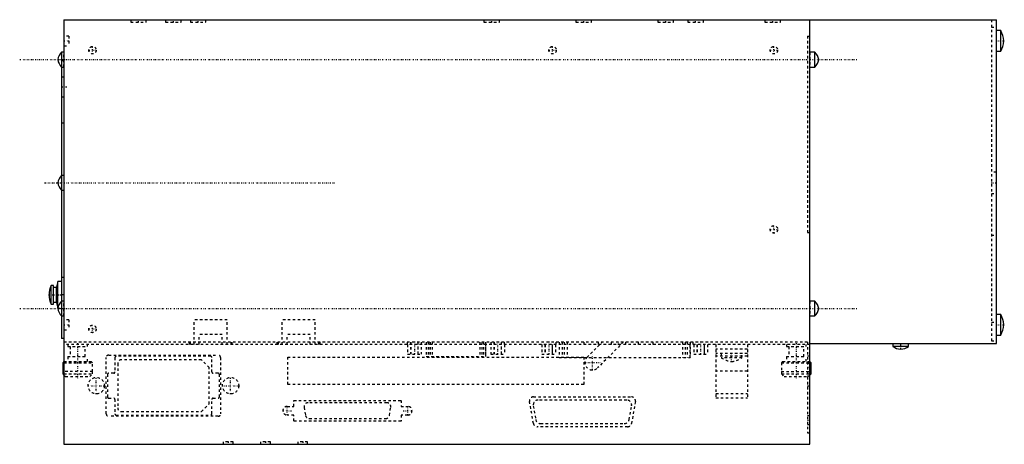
# Model space of a CAD drawing. Extents: x -19 to 377, y -40 to 131.
import ezdxf

# ---------------------------------------------------------------- set-up
doc = ezdxf.new("R2010")
doc.units = 0
doc.linetypes.add('CENTER', pattern=[1.5, 0.45, -0.5, 0.05, -0.5])
doc.linetypes.add('DASHED', pattern=[2, 1, -1])
for name, color, linetype in [('AM_0', 7, 'CONTINUOUS'), ('AM_3', 7, 'DASHED'), ('AM_7', 7, 'CENTER')]:
    doc.layers.add(name, color=color, linetype=linetype)

msp = doc.modelspace()

# ---------------------------------------------------------------- linework, layer by layer
at = {"layer": 'AM_0', "color": 7, "linetype": 'CONTINUOUS'}
for p, q in [((-1, 130.5), (299, 130.5)), ((-1, 130.5), (-1, -40)), ((299, 130.5), (374, 130.5)), ((299, -40), (299, 130.5)), ((374, 0.5), (374, 130.5)), ((375.7, 126.15), (374, 126.15)), ((375.7, 117.85), (375.7, 126.15)), ((-1, 117.5), (-2, 117.5)), ((-2, 117.5), (-2, 2.5)), ((301, 117.5), (299, 117.5)), ((301, 111.5), (301, 117.5)), ((374, 117.85), (375.7, 117.85)), ((-2, 111.5), (-1, 111.5)), ((299, 111.5), (301, 111.5)), ((-5.2, 23.8), (-6.2, 23.8)), ((-6.2, 16.2), (-6.2, 23.8)), ((-5.2, 16.2), (-5.2, 23.8)), ((-3.5, 25.4), (-4, 23.2)), ((-2, 25.4), (-3.5, 25.4)), ((-3.5, 14.6), (-3.5, 25.4)), ((-4, 22.9), (-5.2, 22.9)), ((-4, 16.8), (-4, 23.2)), ((-6.2, 16.2), (-5.2, 16.2)), ((-5.2, 17.1), (-4, 17.1)), ((-4, 16.8), (-3.5, 14.6)), ((-1, 17.5), (-2, 17.5)), ((301, 17.5), (299, 17.5)), ((301, 11.5), (301, 17.5)), ((-3.5, 14.6), (-3.48, 14.6)), ((375.7, 12.15), (374, 12.15)), ((375.7, 3.85), (375.7, 12.15)), ((-2, 11.5), (-1, 11.5)), ((299, 11.5), (301, 11.5)), ((-1, 2.5), (-2, 2.5)), ((299, 0.5), (374, 0.5)), ((332.35, 0.5), (332.35, -0.8)), ((338.65, -0.8), (338.65, 0.5)), ((374, 3.85), (375.7, 3.85)), ((338.65, -0.8), (332.35, -0.8)), ((-1, -6.8), (-1.5, -7.3)), ((-1.5, -7.3), (-1.5, -10.8)), ((-1.5, -7.3), (-1, -7.3)), ((299.5, -7.3), (299, -6.8)), ((299, -7.3), (299.5, -7.3)), ((299.5, -10.8), (299.5, -7.3)), ((-1.5, -10.8), (-1.43, -10.8)), ((-1.43, -10.8), (-1.43, -11.8)), ((-1.43, -11.8), (-1.01, -11.8)), ((-1.43, -11.8), (-1, -12.23)), ((299.43, -11.8), (299, -12.23)), ((299.01, -11.8), (299.43, -11.8)), ((299.43, -11.8), (299.43, -10.8)), ((299.43, -10.8), (299.5, -10.8)), ((-1, -40), (299, -40))]:
    msp.add_line(p, q, dxfattribs=at)
for centre, radius, start, end in [((367.04, 121.16), 10, 4.8345, 29.9522), ((367.04, 122.84), 10, 330.0478, 355.1655), ((2.4, 113.42), 6, 137.2041, 169.6658), ((296.6, 113.42), 6, 10.3342, 42.7959), ((2.4, 115.58), 6, 190.3342, 222.7959), ((296.6, 115.58), 6, 317.2041, 349.6658), ((2.4, 63.92), 6, 137.2041, 169.6658), ((2.4, 66.08), 6, 190.3342, 222.7959), ((2.42, 20), 9.42, 156.2227, 203.7773), ((2.4, 13.42), 6, 137.2041, 169.6658), ((296.6, 13.42), 6, 10.3342, 42.7959), ((2.4, 15.58), 6, 190.3342, 222.7959), ((296.6, 15.58), 6, 317.2041, 349.6658), ((367.04, 7.16), 10, 4.8345, 29.9522), ((367.04, 8.84), 10, 330.0478, 355.1655), ((335.67, 4.2), 6, 236.401, 268.3739), ((335.33, 4.2), 6, 271.6261, 303.599)]:
    msp.add_arc(centre, radius, start, end, dxfattribs=at)
at = {"layer": 'AM_3', "color": 6, "linetype": 'DASHED'}
for p, q in [((25.88, 130.5), (25.88, 129.5)), ((25.88, 129.5), (32.12, 129.5)), ((32.12, 129.5), (32.12, 130.5)), ((39.88, 130.5), (39.88, 129.5)), ((39.88, 129.5), (46.12, 129.5)), ((46.12, 129.5), (46.12, 130.5)), ((49.88, 130.5), (49.88, 129.5)), ((49.88, 129.5), (56.12, 129.5)), ((56.12, 129.5), (56.12, 130.5)), ((167.88, 130.5), (167.88, 129.5)), ((167.88, 129.5), (174.12, 129.5)), ((174.12, 129.5), (174.12, 130.5)), ((204.88, 130.5), (204.88, 129.5)), ((204.88, 129.5), (211.12, 129.5)), ((211.12, 129.5), (211.12, 130.5)), ((237.88, 130.5), (237.88, 129.5)), ((237.88, 129.5), (244.12, 129.5)), ((244.12, 129.5), (244.12, 130.5)), ((249.88, 130.5), (249.88, 129.5)), ((249.88, 129.5), (256.12, 129.5)), ((256.12, 129.5), (256.12, 130.5)), ((280.88, 130.5), (280.88, 129.5)), ((280.88, 129.5), (287.12, 129.5)), ((287.12, 129.5), (287.12, 130.5)), ((372, 130.5), (372, 0.5)), ((372, 127.5), (374, 127.5)), ((1, 124), (-1, 124)), ((1, 124), (1, 120)), ((298, 124), (298, 45)), ((298, 124), (299, 124)), ((-1, 120), (1, 120)), ((-1, 111.5), (-1, 117.5)), ((299, 117.5), (299, 111.5)), ((-1, 114), (-2, 114)), ((-1, 107.5), (-2, 107.5)), ((-2, 99.5), (-1, 99.5)), ((-1, 89), (-2, 89)), ((-1, 68), (-2, 68)), ((374, 69.25), (372, 69.25)), ((-2, 62), (-1, 62)), ((372, 60.75), (374, 60.75)), ((298, 45), (299, 45)), ((372, 44), (374, 44)), ((-1, 27), (-2, 27)), ((-1, 20), (-2, 20)), ((-1, 11.5), (-1, 17.5)), ((299, 17.5), (299, 11.5)), ((-3.48, 14.6), (-2, 14.6)), ((1, 10), (-1, 10)), ((1, 10), (1, 6)), ((51.42, 0), (51.42, 10)), ((64.68, 10), (51.42, 10)), ((64.68, 0), (64.68, 10)), ((86.77, 0), (86.77, 10)), ((100.03, 10), (86.77, 10)), ((100.03, 0), (100.03, 10)), ((372, 9), (374, 9)), ((-1, 6), (1, 6)), ((62.68, 4), (53.42, 4)), ((53.42, 0), (53.42, 4)), ((62.68, 0), (62.68, 4)), ((98.03, 4), (88.77, 4)), ((88.77, 0), (88.77, 4)), ((98.03, 0), (98.03, 4)), ((298, 1), (-1, 1)), ((299, 0), (-1, 0)), ((0.5, 0), (0.5, -0.8)), ((8.5, -0.8), (8.5, 0)), ((49.45, 0), (49.45, 1)), ((49.92, 0), (49.92, 1)), ((66.18, 0), (66.18, 1)), ((66.65, 0), (66.65, 1)), ((84.8, 0), (84.8, 1)), ((85.27, 0), (85.27, 1)), ((101.53, 0), (101.53, 1)), ((102, 0), (102, 1)), ((137.13, 0), (137.13, -3.8)), ((137.15, 0), (137.15, 1)), ((138.41, 1), (138.41, -3.8)), ((138.52, 1), (138.52, -3.8)), ((141.29, 1), (141.29, -3.8)), ((141.41, -3.8), (141.41, 1)), ((142.68, 1), (142.68, -3.8)), ((144.72, 1), (144.72, -4.8)), ((144.74, 1), (144.74, -4.8)), ((145.59, 1), (145.59, -4.8)), ((146.22, 1), (146.22, -4.8)), ((147.07, 1), (147.07, -4.8)), ((166.24, 1), (166.24, -4.8)), ((167.09, 1), (167.09, -4.8)), ((167.72, 1), (167.72, -4.8)), ((168.57, 1), (168.57, -4.8)), ((168.59, -4.8), (168.59, 1)), ((170.63, 1), (170.63, -3.8)), ((171.91, 1), (171.91, -3.8)), ((172.02, 1), (172.02, -3.8)), ((174.79, 1), (174.79, -3.8)), ((174.91, -3.8), (174.91, 1)), ((176.15, 0), (176.15, 1)), ((176.18, 0), (176.18, -3.8)), ((191.17, 0), (191.17, -3.8)), ((192.44, 0), (192.44, -3.8)), ((192.56, 0), (192.56, -3.8)), ((195.33, 0), (195.33, -3.8)), ((195.44, -3.8), (195.44, 0)), ((196.72, 0), (196.72, -3.8)), ((197, 0), (197, 1)), ((198.13, 1), (198.13, -5.2)), ((198.16, 1), (198.16, -5.2)), ((199.34, 1), (199.34, -5.2)), ((200.13, 1), (200.13, -5.2)), ((201.31, 1), (201.31, -5.2)), ((208, 1), (208, 0)), ((209.38, -5.08), (215.46, 1)), ((223.94, 1), (213.62, -9.32)), ((214, 0), (214, 1)), ((219, 1), (219, 0)), ((225, 0), (225, 1)), ((230, 0), (230, 1)), ((236, 0), (236, 1)), ((247.69, 1), (247.69, -5.2)), ((248.87, 1), (248.87, -5.2)), ((249.66, 1), (249.66, -5.2)), ((250.84, 1), (250.84, -5.2)), ((250.87, -5.2), (250.87, 1)), ((252, 0), (252, 1)), ((252.25, 0), (252.25, -3.8)), ((253.53, 0), (253.53, -3.8)), ((253.64, 0), (253.64, -3.8)), ((256.41, 0), (256.41, -3.8)), ((256.52, -3.8), (256.52, 0)), ((257.8, 0), (257.8, -3.8)), ((261.15, 0), (261.15, -21.4)), ((273.85, 0), (273.85, -21.4)), ((289.5, 0), (289.5, -0.8)), ((297.5, -0.8), (297.5, 0)), ((298, 1), (298, -35.5)), ((372, 1.5), (374, 1.5)), ((0.5, -0.8), (8.5, -0.8)), ((1.5, -0.8), (1.5, -4.8)), ((7.5, -4.8), (7.5, -0.8)), ((137.13, -3.8), (142.68, -3.8)), ((170.63, -3.8), (176.18, -3.8)), ((191.17, -3.8), (196.72, -3.8)), ((252.25, -3.8), (257.8, -3.8)), ((273.85, -1.8), (261.15, -1.8)), ((273.85, -3.6), (261.15, -3.6)), ((263.35, -3.6), (263.35, -5.3)), ((271.65, -5.3), (271.65, -3.6)), ((289.5, -0.8), (297.5, -0.8)), ((290.5, -0.8), (290.5, -4.8)), ((296.5, -4.8), (296.5, -0.8)), ((-1, -6.8), (10, -6.8)), ((-1, -7.3), (10.5, -7.3)), ((0.5, -4.8), (0.5, -6.8)), ((0.5, -4.8), (8.5, -4.8)), ((8.5, -6.8), (8.5, -4.8)), ((10.5, -7.3), (10, -6.8)), ((10.5, -10.8), (10.5, -7.3)), ((16, -27.8), (16, -5.2)), ((17, -4.2), (61, -4.2)), ((19.5, -5.2), (19.5, -11)), ((58, -4.7), (20, -4.7)), ((20.6, -7.6), (20.6, -25.4)), ((54.3, -6.1), (22.1, -6.1)), ((57.4, -9.2), (54.3, -6.1)), ((58.5, -11), (58.5, -5.2)), ((62, -5.2), (62, -27.8)), ((89, -16), (89, -5)), ((89, -5), (208, -5)), ((144.72, -4.8), (168.59, -4.8)), ((198.13, -5.2), (250.87, -5.2)), ((208, -5), (208, -16)), ((273.85, -4.6), (261.15, -4.6)), ((271.65, -5.3), (263.35, -5.3)), ((288, -6.8), (287.5, -7.3)), ((287.5, -7.3), (287.5, -10.8)), ((287.5, -7.3), (299, -7.3)), ((288, -6.8), (299, -6.8)), ((289.5, -4.8), (289.5, -6.8)), ((289.5, -4.8), (297.5, -4.8)), ((297.5, -6.8), (297.5, -4.8)), ((298, -4.5), (299, -4.5)), ((299, -7.25), (298, -7.25)), ((298, -7.5), (299, -7.5)), ((10.5, -10.8), (-1.43, -10.8)), ((-1.01, -11.8), (10.43, -11.8)), ((9.42, -12.8), (10.43, -11.8)), ((10.43, -11.8), (10.43, -10.8)), ((19, -11.5), (17, -11.5)), ((57.4, -23.8), (57.4, -9.2)), ((61, -11.5), (59, -11.5)), ((273.85, -10.7), (261.15, -10.7)), ((287.5, -10.8), (299.43, -10.8)), ((287.57, -10.8), (287.57, -11.8)), ((287.57, -11.8), (299.01, -11.8)), ((287.57, -11.8), (288.58, -12.8)), ((298, -10.75), (299, -10.75)), ((-1, -12.23), (-0.42, -12.8)), ((-0.42, -12.8), (9.42, -12.8)), ((16.5, -12), (16.5, -21)), ((61.5, -21), (61.5, -12)), ((288.58, -12.8), (298.42, -12.8)), ((298, -12.5), (299, -12.5)), ((298.42, -12.8), (299, -12.23)), ((208, -16), (89, -16)), ((261.15, -19.6), (273.85, -19.6)), ((298, -16.5), (299, -16.5)), ((17, -21.5), (19, -21.5)), ((19.5, -22), (19.5, -27.8)), ((58.5, -27.8), (58.5, -22)), ((59, -21.5), (61, -21.5)), ((91.45, -22.4), (134.54, -22.4)), ((91.45, -24.8), (91.45, -22.4)), ((128.84, -23.35), (97.16, -23.35)), ((134.54, -22.4), (134.54, -24.8)), ((187.79, -31.68), (186.24, -22.88)), ((187.81, -21), (227.21, -21)), ((225.3, -22.28), (189.72, -22.28)), ((228.78, -22.88), (227.23, -31.68)), ((261.15, -21.4), (273.85, -21.4)), ((22.1, -26.9), (54.3, -26.9)), ((54.3, -26.9), (57.4, -23.8)), ((88.78, -24.8), (91.45, -24.8)), ((95.58, -25.23), (96.15, -28.43)), ((129.85, -28.43), (130.42, -25.23)), ((134.54, -24.8), (137.22, -24.8)), ((187.75, -24.63), (188.71, -30.07)), ((226.31, -30.07), (227.27, -24.63)), ((61, -28.8), (17, -28.8)), ((20, -28.3), (58, -28.3)), ((91.45, -28.3), (88.78, -28.3)), ((91.45, -30.7), (91.45, -28.3)), ((134.54, -30.7), (91.45, -30.7)), ((97.72, -29.75), (128.28, -29.75)), ((134.54, -28.3), (134.54, -30.7)), ((137.22, -28.3), (134.54, -28.3)), ((299, -28.65), (298, -28.65)), ((225.66, -33), (189.36, -33)), ((190.68, -31.72), (224.34, -31.72)), ((298, -32.15), (299, -32.15)), ((298, -35.5), (299, -35.5)), ((63, -39), (63, -40)), ((67, -39), (63, -39)), ((67, -40), (67, -39)), ((78, -39), (78, -40)), ((82, -39), (78, -39)), ((82, -40), (82, -39)), ((93, -39), (93, -40)), ((97, -39), (93, -39)), ((97, -40), (97, -39))]:
    msp.add_line(p, q, dxfattribs=at)
for centre, radius in [((10.5, 118.3), 1.5), ((195.5, 118.3), 1.5), ((284.5, 118.3), 1.5), ((284.5, 46.3), 1.5), ((10.5, 6.3), 1.5), ((12, -16.5), 3.3), ((66, -16.5), 3.3)]:
    msp.add_circle(centre, radius, dxfattribs=at)
for centre, radius, start, end in [((17, -5.2), 1, 90, 180), ((20, -5.2), 0.5, 90, 180), ((22.1, -7.6), 1.5, 90, 180), ((58, -5.2), 0.5, 0, 90), ((61, -5.2), 1, 0, 90), ((211.5, -7.2), 3, 135, 315), ((268.74, 3.12), 10, 237.3813, 262.8743), ((266.26, 3.12), 10, 277.1257, 302.6187), ((17, -12), 0.5, 90, 180), ((19, -11), 0.5, 270, 0), ((59, -11), 0.5, 180, 270), ((61, -12), 0.5, 0, 90), ((17, -21), 0.5, 180, 270), ((19, -22), 0.5, 0, 90), ((59, -22), 0.5, 90, 180), ((61, -21), 0.5, 270, 0), ((97.16, -24.95), 1.6, 90, 190), ((128.84, -24.95), 1.6, 350, 90), ((187.81, -22.6), 1.6, 90, 190), ((189.72, -24.28), 2, 90, 190), ((225.3, -24.28), 2, 350, 90), ((227.21, -22.6), 1.6, 350, 90), ((22.1, -25.4), 1.5, 180, 270), ((88.78, -26.55), 1.75, 90, 270), ((137.22, -26.55), 1.75, 270, 90), ((17, -27.8), 1, 180, 270), ((20, -27.8), 0.5, 180, 270), ((58, -27.8), 0.5, 270, 0), ((61, -27.8), 1, 270, 0), ((97.72, -28.15), 1.6, 190, 270), ((128.28, -28.15), 1.6, 270, 350), ((190.68, -29.72), 2, 190, 270), ((224.34, -29.72), 2, 270, 350), ((189.36, -31.4), 1.6, 190, 270), ((225.66, -31.4), 1.6, 270, 350)]:
    msp.add_arc(centre, radius, start, end, dxfattribs=at)
at = {"layer": 'AM_7', "color": 4, "linetype": 'CENTER'}
for p, q in [((29, 129.45), (29, 130.55)), ((43, 129.45), (43, 130.55)), ((53, 129.45), (53, 130.55)), ((171, 129.45), (171, 130.55)), ((208, 129.45), (208, 130.55)), ((241, 129.45), (241, 130.55)), ((253, 129.45), (253, 130.55)), ((284, 129.45), (284, 130.55)), ((-1.1, 122), (1.1, 122)), ((10.5, 116.72), (10.5, 119.88)), ((195.5, 116.72), (195.5, 119.88)), ((284.5, 116.72), (284.5, 119.88)), ((373.85, 122), (377.15, 122)), ((8.93, 118.3), (12.07, 118.3)), ((193.93, 118.3), (197.07, 118.3)), ((282.93, 118.3), (286.07, 118.3)), ((-18.8, 114.5), (317.8, 114.5)), ((0.1, 103.5), (-2.1, 103.5)), ((-8.8, 65), (107.8, 65)), ((371.9, 65), (374.1, 65)), ((284.5, 44.72), (284.5, 47.88)), ((282.93, 46.3), (286.07, 46.3)), ((-7.25, 20), (-1.75, 20)), ((-18.8, 14.5), (317.8, 14.5)), ((-1.1, 8), (1.1, 8)), ((373.85, 8), (377.15, 8)), ((8.93, 6.3), (12.07, 6.3)), ((10.5, 4.72), (10.5, 7.88)), ((4.5, 0.64), (4.5, -13.44)), ((139.91, 1.24), (139.91, -4.04)), ((173.41, 1.24), (173.41, -4.04)), ((193.94, 1.24), (193.94, -4.04)), ((222, -0.05), (222, 1.05)), ((255.03, 1.24), (255.03, -4.04)), ((293.5, 0.64), (293.5, -13.44)), ((335.5, -1.91), (335.5, 0.62)), ((267.5, -6.96), (267.5, -3.44)), ((208.35, -7.2), (214.65, -7.2)), ((211.5, -10.35), (211.5, -4.05)), ((297.95, -9), (299.05, -9)), ((12, -19.96), (12, -13.04)), ((66, -19.96), (66, -13.04)), ((8.54, -16.5), (15.46, -16.5)), ((62.53, -16.5), (69.47, -16.5)), ((86.94, -26.55), (90.61, -26.55)), ((88.78, -28.39), (88.78, -24.71)), ((135.39, -26.55), (139.06, -26.55)), ((137.22, -28.39), (137.22, -24.71)), ((297.95, -30.4), (299.05, -30.4)), ((65, -38.95), (65, -40.05)), ((80, -38.95), (80, -40.05)), ((95, -38.95), (95, -40.05))]:
    msp.add_line(p, q, dxfattribs=at)

doc.saveas('drawing.dxf')
